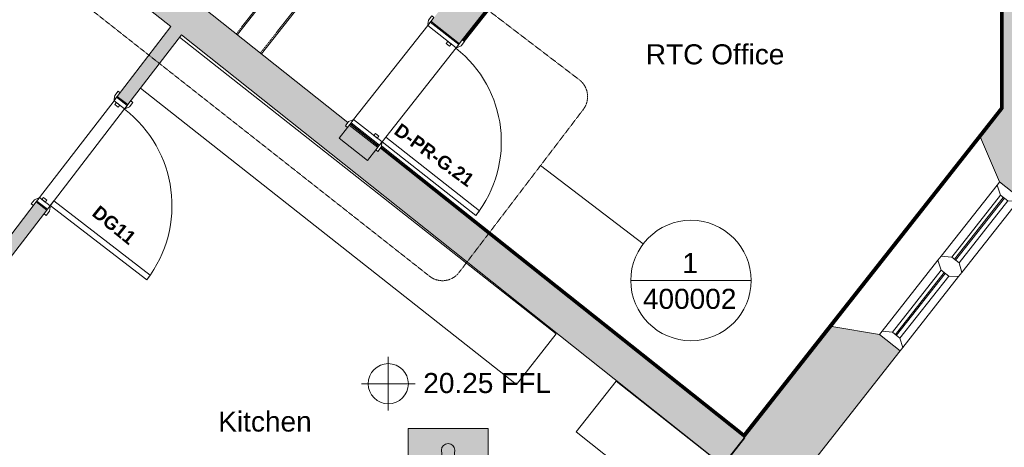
# Model space of a CAD drawing. Header units: millimetres. Extents: x -22631 to 93968, y -17976 to 24175.
# Tile 5 of 19: x -8731 to -1367, y -4815 to -1619. Entities that reach past the tile are written whole.
import ezdxf

# ---------------------------------------------------------------- set-up
doc = ezdxf.new("R2010")
doc.units = ezdxf.units.MM
doc.linetypes.add('Hidden2', pattern=[3, 2, -1])
doc.linetypes.add('Overhead', pattern=[4, 2.5, -1.5])
for name, color, linetype, lineweight in [('A-ANNO-SYMB', 150, 'Continuous', 9), ('A-AREA-IDEN', 2, 'Continuous', 9), ('A-DETL', 90, 'Continuous', 9), ('A-DOOR', 31, 'Continuous', 9), ('A-DOOR-FRAM', 31, 'Continuous', 18), ('A-DOOR-IDEN', 31, 'Continuous', 9), ('A-GENM', 13, 'Continuous', 9), ('A-GLAZ', 151, 'Continuous', 9), ('A-WALL', 113, 'Continuous', 9), ('A-WALL-PATT', 111, 'Continuous', 18), ('G-ANNO-TEXT', 231, 'Continuous', 9), ('I-WALL', 2, 'Continuous', 9), ('Q-CASE', 31, 'Continuous', 9), ('S-STRS', 31, 'Continuous', 9)]:
    doc.layers.add(name, color=color, linetype=linetype, lineweight=lineweight)
doc.styles.add('Arial', font='arial.ttf', dxfattribs={"height": 150})
doc.styles.add('Arial_B', font='arialbd.ttf', dxfattribs={"height": 100})

# ---------------------------------------------------------------- blocks, each defined once
blk = doc.blocks.new('DKA_Door_Int_Sgl_RS_6VP_1 - EX G07x 2110mm Sgl Swing 2-2891597-00_ Ground Intermediate Door Options - Dependent 1')
at = {"layer": 'A-DOOR', "lineweight": 18}
for p, q in [((411, 960), (411, 50)), ((455, 960), (411, 960)), ((455, 50), (455, 960)), ((411, 50), (455, 50))]:
    blk.add_line(p, q, dxfattribs=at)
at = {"layer": 'A-DOOR'}
for p, q in [((-492, 70), (-532, 70)), ((-532, 70), (-532, 50)), ((-497, 50), (-462, 50)), ((-466, 56), (-492, 70)), ((462, 50), (497, 50)), ((492, 70), (466, 56)), ((532, 70), (492, 70)), ((532, 50), (532, 70)), ((-532, -50), (-532, -70)), ((-532, -70), (-492, -70)), ((-462, -50), (-497, -50)), ((-492, -70), (-466, -56)), ((497, -50), (462, -50)), ((466, -56), (492, -70)), ((492, -70), (532, -70)), ((532, -70), (532, -50))]:
    blk.add_line(p, q, dxfattribs=at)
for centre, radius, start, end in [((455, 50), 910, 90, 180), ((-470, 49), 8.06, 7.12502, 60.25512), ((-470, 49), 8.06, 7.12502, 60.25512), ((470, 49), 8.06, 119.74488, 172.87498), ((470, 49), 8.06, 119.74488, 172.87498), ((-470, -49), 8.06, 299.74488, 352.87498), ((470, -49), 8.06, 187.12502, 240.25512)]:
    blk.add_arc(centre, radius, start, end, dxfattribs=at)
at = {"layer": 'A-DOOR-FRAM'}
for p, q in [((-457, 50), (-489, 50)), ((-489, 50), (-489, -50)), ((-457, -50), (-457, 50)), ((-438, 4), (-457, 4)), ((-457, 4), (-457, -28)), ((-438, -28), (-438, 4)), ((457, 4), (438, 4)), ((438, 4), (438, -28)), ((457, 50), (457, -50)), ((489, 50), (457, 50)), ((457, -28), (457, 4)), ((489, -50), (489, 50)), ((-489, -50), (-457, -50)), ((-457, -28), (-438, -28)), ((438, -28), (457, -28)), ((457, -50), (489, -50))]:
    blk.add_line(p, q, dxfattribs=at)
blk = doc.blocks.new('Worktop 2 - Worktop 2-2006432-00_ Ground Intermediate Door Options - Dependent 1')
at = {"layer": 'Q-CASE'}
for p, q in [((-4718.7, -3967.4), (-7534.7, -1750.4)), ((-7827.8, -2131.6), (-5016.5, -4345)), ((-5016.5, -4345), (-4718.7, -3967.4)), ((-4271.2, -4319.8), (-4570.1, -4699.5)), ((-3474, -4947.4), (-4271.2, -4319.8)), ((-9350.5, -4486.6), (-9527.2, -4711.1)), ((-6752.1, -6540.8), (-9350.5, -4486.6)), ((-9527.2, -4711.1), (-6069.6, -7469.5)), ((-4570.1, -4699.5), (-4252.3, -4949.8)), ((-4252.3, -4949.8), (-5885.3, -7024.1)), ((-4691.1, -5629.1), (-4650.4, -5577.4)), ((-4453.8, -5554), (-4346.4, -5638.7)), ((-4560.3, -5910.4), (-4667.7, -5825.7)), ((-4323, -5835.3), (-4363.7, -5887)), ((-6655.3, -6417.8), (-6752.1, -6540.8)), ((-5885.3, -7024.1), (-6655.3, -6417.8)), ((-5137.1, -6680.2), (-5152.3, -6719.2)), ((-5224, -6810.3), (-5258.4, -6834.2)), ((-6069.6, -7469.5), (-5970.8, -7345.7)), ((-5970.8, -7345.7), (-5969.6, -7346.7))]:
    blk.add_line(p, q, dxfattribs=at)
for centre, radius, start, end in [((-4540.4, -5664), 140, 51.78653, 141.78653), ((-4581.1, -5715.7), 140, 141.78653, 231.78653), ((-4433, -5748.7), 140, 29.66094, 51.78653), ((-4433, -5748.7), 140, 10.42521, 23.69069), ((-4433, -5748.7), 140, 321.78653, 356.92732), ((-4473.7, -5800.4), 140, 231.78653, 321.78653), ((-5177.8, -6772.9), 278, 126.69442, 141.78653), ((-5221.3, -6714.6), 205.3, 108.72046, 126.69442), ((-5238.3, -6664.4), 152.3, 84.25209, 108.72046), ((-5233.1, -6612.7), 100.3, 51.78653, 84.25209), ((-5233.1, -6612.7), 100.3, 19.32097, 51.78653), ((-5177.8, -6772.9), 278, 141.78653, 156.87864), ((-5282.2, -6629.9), 152.3, 354.8526, 19.32097), ((-5244.7, -6744.3), 205.3, 156.87864, 174.8526), ((-5334.9, -6625.1), 205.3, 344.44388, 354.8526), ((-5297.4, -6739.6), 152.3, 174.8526, 199.32097), ((-5401.8, -6596.6), 278, 309.74285, 321.78653), ((-5401.8, -6596.6), 278, 321.78653, 333.8302), ((-5346.5, -6756.8), 100.3, 199.32097, 231.78653), ((-5346.5, -6756.8), 100.3, 231.78653, 264.25209), ((-5358.3, -6654.9), 205.3, 288.72046, 299.12918), ((-5341.3, -6705), 152.3, 264.25209, 288.72046)]:
    blk.add_arc(centre, radius, start, end, dxfattribs=at)
blk = doc.blocks.new('DKA_Window_Double_Chamfered Reveal 1800 - DKA_Window_Double_Chamfered Reveal 1800-4791795-00_ Ground Intermediate Door Options - Dependent 1')
at = {"layer": 'A-GLAZ', "lineweight": 18}
for p, q in [((-695, 257.5), (-725, 257.5)), ((-652.1, 197.2), (-695, 257.5)), ((-20, 257.5), (-62.9, 197.2)), ((20, 257.5), (-20, 257.5)), ((62.9, 197.2), (20, 257.5)), ((695, 257.5), (652.1, 197.2)), ((725, 257.5), (695, 257.5)), ((-652.1, 127.2), (-652.1, 197.2)), ((-62.9, 164.3), (-652.1, 164.3)), ((-652.1, 164.3), (-652.1, 154.3)), ((-652.1, 154.3), (-62.9, 154.3)), ((-62.9, 197.2), (-62.9, 127.2)), ((-62.9, 154.3), (-62.9, 164.3)), ((62.9, 127.2), (62.9, 197.2)), ((652.1, 164.3), (62.9, 164.3)), ((62.9, 164.3), (62.9, 154.3)), ((62.9, 154.3), (652.1, 154.3)), ((652.1, 197.2), (652.1, 127.2)), ((652.1, 154.3), (652.1, 164.3)), ((-695, 61.2), (-652.1, 127.2)), ((-62.9, 127.2), (-20, 61.2)), ((20, 61.2), (62.9, 127.2)), ((652.1, 127.2), (695, 61.2)), ((-725, 61.2), (-695, 61.2)), ((-20, 61.2), (20, 61.2)), ((695, 61.2), (725, 61.2))]:
    blk.add_line(p, q, dxfattribs=at)
at = {"layer": 'A-GLAZ'}
for p, q in [((-20, 257.5), (-695, 257.5)), ((695, 257.5), (20, 257.5)), ((-62.9, 197.2), (-652.1, 197.2)), ((652.1, 197.2), (62.9, 197.2)), ((-652.1, 127.2), (-62.9, 127.2)), ((62.9, 127.2), (652.1, 127.2)), ((-20, 61.2), (-695, 61.2)), ((695, 61.2), (20, 61.2))]:
    blk.add_line(p, q, dxfattribs=at)
blk = doc.blocks.new('Kitchen counter - Kitchen counter-2772443-00_ Ground Intermediate Door Options - Dependent 1')
at = {"layer": 'Q-CASE'}
for p, q in [((-9900.4, -4694.8), (-9961, -4770.7)), ((-9654.5, -4890.9), (-9900.4, -4694.8)), ((-9961, -4770.7), (-8152.2, -6213.8)), ((-9517.3, -4719), (-9654.5, -4890.9)), ((-6077.8, -7463), (-9517.3, -4719)), ((-8152.2, -6213.8), (-8222.6, -6303.1)), ((-8222.6, -6303.1), (-6258.3, -7849.6)), ((-6278.2, -7714.2), (-6077.8, -7463)), ((-6199.6, -7776), (-6278.2, -7714.2)), ((-6258.3, -7849.6), (-6199.6, -7776))]:
    blk.add_line(p, q, dxfattribs=at)
blk = doc.blocks.new('Int - Sgl - DKA - 1VP - 975 x 2110mm Sgl Swing-6727261-00_ Ground Intermediate Door Options - Dependent 1')
at = {"layer": 'A-DOOR', "color": 210, "lineweight": 18}
for p, q in [((401.5, 1026), (401.5, 135)), ((445.5, 1026), (401.5, 1026)), ((445.5, 135), (445.5, 1026)), ((401.5, 135), (445.5, 135))]:
    blk.add_line(p, q, dxfattribs=at)
at = {"layer": 'A-DOOR', "color": 6}
for p, q in [((-482.5, 155), (-522.5, 155)), ((-522.5, 155), (-522.5, 135)), ((-456.5, 141), (-482.5, 155)), ((482.5, 155), (456.5, 141)), ((522.5, 155), (482.5, 155)), ((522.5, 135), (522.5, 155)), ((-522.5, 135), (-452.5, 135)), ((452.5, 135), (522.5, 135)), ((-522.5, -135), (-522.5, -155)), ((-452.5, -135), (-522.5, -135)), ((-482.5, -155), (-456.5, -141)), ((522.5, -135), (452.5, -135)), ((456.5, -141), (482.5, -155)), ((522.5, -155), (522.5, -135)), ((-522.5, -155), (-482.5, -155)), ((482.5, -155), (522.5, -155))]:
    blk.add_line(p, q, dxfattribs=at)
for centre, radius, start, end in [((445.5, 135), 891, 90, 180), ((-460.5, 134), 8.06, 7.12502, 60.25512), ((460.5, 134), 8.06, 119.74488, 172.87498), ((-460.5, -134), 8.06, 299.74488, 352.87498), ((460.5, -134), 8.06, 187.12502, 240.25512)]:
    blk.add_arc(centre, radius, start, end, dxfattribs=at)
at = {"layer": 'A-DOOR-FRAM', "color": 210}
for p, q in [((-447.5, 135), (-479.5, 135)), ((-479.5, 135), (-479.5, -135)), ((-447.5, -135), (-447.5, 135)), ((-428.5, 89), (-447.5, 89)), ((-447.5, 89), (-447.5, 57)), ((-428.5, 57), (-428.5, 89)), ((447.5, 89), (428.5, 89)), ((428.5, 89), (428.5, 57)), ((447.5, 135), (447.5, -135)), ((479.5, 135), (447.5, 135)), ((447.5, 57), (447.5, 89)), ((479.5, -135), (479.5, 135)), ((-447.5, 57), (-428.5, 57)), ((428.5, 57), (447.5, 57)), ((-479.5, -135), (-447.5, -135)), ((447.5, -135), (479.5, -135))]:
    blk.add_line(p, q, dxfattribs=at)
blk = doc.blocks.new('DKA - 3D Risk Register Symbol - DKA - 3D Risk Register Symbol-1302220-00_ Ground Intermediate Door Options - Dependent 1')
at = {"layer": 'A-GENM'}
h = blk.add_hatch(color=256, dxfattribs=at)
h.paths.add_polyline_path([(-105.5, -300), (300, -300), (300, 300), (-300, 300), (-300, -300)])
h.paths.add_polyline_path([(0, -210), (-6.5, -209.1), (-12.5, -206.7), (-17.7, -202.7), (-21.7, -197.5), (-24.1, -191.5), (-25, -185), (-24.1, -178.5), (-21.7, -172.5), (-16, -166), (-12.5, -163.3), (-6.5, -160.9), (0, -160), (6.5, -160.9), (12.5, -163.3), (17.7, -167.3), (21.7, -172.5), (24.1, -178.5), (25, -185), (24.1, -191.5), (21.7, -197.5), (17.7, -202.7), (12.5, -206.7), (6.5, -209.1), (3.5, -209.5)])
h.paths.add_polyline_path([(0.1, -136.3), (-6.4, -135.4), (-12.4, -132.9), (-17.6, -128.9), (-21.6, -123.8), (-24.1, -117.7), (-25, -111.2), (-50.1, 138.3), (-48.4, 151.3), (-43.4, 163.4), (-35.5, 173.7), (-25.1, 181.7), (-13, 186.7), (-0.1, 188.4), (12.9, 186.7), (24.9, 181.7), (35.3, 173.7), (43.2, 163.4), (48.2, 151.3), (49.9, 138.3), (24.3, -117.7), (21.8, -123.8), (17.8, -128.9), (12.6, -132.9), (6.6, -135.4), (3.5, -135.8)])
h = blk.add_hatch(color=256, dxfattribs=at)
h.paths.add_polyline_path([(0, -210), (6.5, -209.1), (12.5, -206.7), (17.7, -202.7), (21.7, -197.5), (24.1, -191.5), (25, -185), (24.1, -178.5), (21.7, -172.5), (16, -166), (12.5, -163.3), (6.5, -160.9), (0, -160), (-6.5, -160.9), (-12.5, -163.3), (-17.7, -167.3), (-21.7, -172.5), (-24.1, -178.5), (-25, -185), (-24.1, -191.5), (-21.7, -197.5), (-17.7, -202.7), (-12.5, -206.7), (-6.5, -209.1)])
h.paths.add_polyline_path([(0.1, -136.3), (6.6, -135.4), (12.6, -132.9), (17.8, -128.9), (21.8, -123.8), (24.3, -117.7), (25.1, -111.2), (49.9, 138.3), (48.2, 151.3), (43.2, 163.4), (35.3, 173.7), (24.9, 181.7), (12.9, 186.7), (-0.1, 188.4), (-13, 186.7), (-25.1, 181.7), (-35.5, 173.7), (-43.4, 163.4), (-48.4, 151.3), (-50.1, 138.3), (-24.1, -117.7), (-21.6, -123.8), (-17.6, -128.9), (-12.4, -132.9), (-6.4, -135.4)])
for p, q in [((300, 300), (-300, 300)), ((-300, 300), (-300, -300)), ((300, -300), (300, 300)), ((-50.1, 138.3), (-25, -111.2)), ((-25, -111.2), (-50.1, 138.3)), ((25.1, -111.2), (49.9, 138.3)), ((49.9, 138.3), (25.1, -111.2)), ((-0.3, -1.3), (-0.6, 0.9)), ((0.5, 0.9), (0.2, -1.3)), ((-300, -300), (300, -300))]:
    blk.add_line(p, q, dxfattribs=at)
for centre, radius, start, end in [((-0.1, 138.3), 50, 360, 180), ((-0.1, 138.3), 50, 0, 180), ((-0.1, 0.9), 0.516, 0, 180), ((-0.1, -1.3), 0.283, 186.2238, 353.7762), ((0.1, -111.2), 25, 180, 360), ((0.1, -111.2), 25, 180, 0), ((0, -185), 25, 0, 180), ((0, -185), 25, 0, 180), ((0, -185), 25, 180, 360), ((0, -185), 25, 180, 360)]:
    blk.add_arc(centre, radius, start, end, dxfattribs=at)
blk = doc.blocks.new('Basic Wall _ Int - Existing Skirting - ___-4251300-00_ Ground Intermediate Door Options - Dependent 1')
at = {"layer": 'I-WALL'}
for p, q in [((-8541.2, -922.3), (-10025.5, -2804.4)), ((-8539.4, -923.8), (-10023.7, -2805.9)), ((-8534.4, -927.7), (-10018.7, -2809.8)), ((-10018.1, -2810.3), (-8533.8, -928.2)), ((-8530.2, -931), (-10014.6, -2813.1)), ((-8527.1, -933.5), (-10011.4, -2815.5)), ((-8541.2, -922.3), (-8539.4, -923.8)), ((-8534.4, -927.7), (-8539.4, -923.8)), ((-8534.4, -927.7), (-8533.8, -928.2)), ((-8533.8, -928.2), (-8530.2, -931)), ((-8530.2, -931), (-8527.1, -933.5))]:
    blk.add_line(p, q, dxfattribs=at)
blk = doc.blocks.new('Basic Wall _ Int - Existing Skirting - ___-4400588-00_ Ground Intermediate Door Options - Dependent 1')
at = {"layer": 'I-WALL'}
for p, q in [((-4051, -31.7), (-5420.3, -1771)), ((-4047.8, -34.1), (-5417.2, -1773.5)), ((-4046.1, -39.3), (-5413.6, -1776.3)), ((-4045.7, -40), (-5413, -1776.7)), ((-5408.1, -1780.7), (-4040.7, -43.9)), ((-4040.6, -47.6), (-5406.2, -1782.1)), ((-4051, -31.7), (-4047.8, -34.1))]:
    blk.add_line(p, q, dxfattribs=at)
blk = doc.blocks.new('Basic Wall _ Int - Existing Skirting - ___-4400813-00_ Ground Intermediate Door Options - Dependent 1')
at = {"layer": 'I-WALL'}
for p, q in [((-1395.4, -2276.6), (-1395.4, -1136.2)), ((-1393.1, -1133.5), (-1393.1, -2279.4)), ((-1386.7, -2279.6), (-1386.7, -1132)), ((-1386, -2279.8), (-1386, -1131.6)), ((-1381.4, -1126), (-1377.4, -1126)), ((-1381.4, -2287.1), (-1381.4, -1126)), ((-1377.4, -2284.4), (-1377.4, -1126)), ((-1379.5, -2287.1), (-1381.4, -2287.1))]:
    blk.add_line(p, q, dxfattribs=at)
blk = doc.blocks.new('Basic Wall _ Int - Existing Skirting - ___-4400875-00_ Ground Intermediate Door Options - Dependent 1')
at = {"layer": 'I-WALL'}
for p, q in [((-3315.5, -4738), (-1379.5, -2278.9)), ((-1391.8, -2275.8), (-3314.8, -4718.3)), ((-3314.4, -4714), (-1395.4, -2276.6)), ((-3313, -4726.2), (-1386.7, -2279.6)), ((-3312.9, -4727.3), (-1386, -2279.8)), ((-3312.4, -4740.5), (-1376.3, -2281.4)), ((-1379.5, -2278.9), (-1376.3, -2281.4)), ((-3326.5, -4729.4), (-3325.6, -4728.1)), ((-3324.7, -4730.8), (-3326.5, -4729.4)), ((-3323.7, -4729.6), (-3324.7, -4730.8)), ((-3324.7, -4730.8), (-3319.7, -4734.7)), ((-3319.7, -4734.7), (-3318.7, -4733.5)), ((-3319.1, -4735.2), (-3319.7, -4734.7)), ((-3319.1, -4735.2), (-3318.2, -4734)), ((-3315.5, -4738), (-3319.1, -4735.2)), ((-3312.4, -4740.5), (-3315.5, -4738))]:
    blk.add_line(p, q, dxfattribs=at)
blk = doc.blocks.new('Basic Wall _ Int - Existing Skirting - ___-4400958-00_ Ground Intermediate Door Options - Dependent 1')
at = {"layer": 'I-WALL'}
for p, q in [((-6029.4, -2575.3), (-3311, -4734.6)), ((-6027, -2571.3), (-3312.9, -4727.3)), ((-6026.8, -2570.6), (-3313, -4726.2)), ((-6023.7, -2564.9), (-6026.4, -2568.2)), ((-6023.7, -2564.9), (-6022.3, -2563)), ((-3313.1, -4718.1), (-6023.7, -2564.9)), ((-6022.3, -2563), (-3314.4, -4714)), ((-6031.8, -2578.4), (-3313.5, -4737.7)), ((-3311, -4734.6), (-3313.5, -4737.7))]:
    blk.add_line(p, q, dxfattribs=at)
blk = doc.blocks.new('Floor Plan - 9mm - Circle-3441286-00_ Ground Intermediate Door Options - Dependent 1')
at = {"layer": 'A-ANNO-SYMB'}
blk.add_line((-9, 0), (9, 0), dxfattribs=at)
for start, end in [(360, 180), (180, 360)]:
    blk.add_arc((0, 0), 9, start, end, dxfattribs=at)

msp = doc.modelspace()

# ---------------------------------------------------------------- hatches: boundary and pattern name
at = {"layer": 'A-WALL-PATT', "lineweight": 9}
h = msp.add_hatch(color=8, dxfattribs=at)
h.paths.add_polyline_path([(-3470.5, -4950.1), (-3307.6, -4745), (-6033.1, -2580), (-6051.8, -2603.8), (-6067.6, -2591.4), (-6053.6, -2573.7), (-6265.8, -2406.7), (-6279.7, -2424.4), (-6295.4, -2412), (-6275.8, -2387.2), (-7911.9, -1087.6), (-7918, -1095.2), (-7996.3, -1033), (-7990.2, -1025.4), (-8400.3, -699.6), (-8563.3, -904.7), (-3748.7, -4729.1)])
h.paths.add_polyline_path([(-9795.8, 74.3), (-9661.3, 243.6), (-9681.3, 317.9), (-9687.3, 322.7), (-9850.3, 117.6)])
h = msp.add_hatch(color=8, dxfattribs=at)
h.paths.add_polyline_path([(-6129.4, -2670), (-6053.6, -2573.7), (-6265.8, -2406.7), (-6341.6, -2503), (-6253.1, -2572.6)])
h.paths.add_polyline_path([(-5442.8, -1797.9), (-3773.1, 322.9), (-4208.2, 206.8), (-5654.9, -1630.8), (-5447.7, -1794)])
for points in [[(-1375.4, -2527.3), (-913.2, -2527.3), (-893, -2501.6), (-886, -2527.3), (-865.4, -2527.3), (-865.4, -1535.3), (-1375.4, -1126.6), (-1375.4, -2423.3)], [(-6053.6, -2573.7), (-6045.9, -2563.9), (-6258, -2396.9), (-6265.8, -2406.7), (-6055.3, -2572.4)], [(-6053.6, -2573.7), (-6048.7, -2567.5), (-6260.2, -2399.6), (-6265.8, -2406.7), (-6055.3, -2572.4)]]:
    msp.add_hatch(color=8, dxfattribs=at).paths.add_polyline_path(points)
h = msp.add_hatch(color=8, dxfattribs=at)
h.paths.add_polyline_path([(-8853, -3464.5), (-8527.6, -3041.5), (-8606.9, -2980.5), (-8930.3, -3401.1), (-8891.7, -3432.8)])
h.paths.add_polyline_path([(-7921.6, -2253.5), (-7521, -1732.6), (-7599.3, -1670.4), (-8000.9, -2192.6), (-7961.3, -2223.1)])
h = msp.add_hatch(color=8, dxfattribs=at)
h.paths.add_polyline_path([(-3144, -5360.8), (-2145.6, -4092.6), (-2299.8, -3971.2), (-2657.8, -3910.7), (-3548.7, -5042.2), (-3346.4, -5201.5)])
h.paths.add_polyline_path([(-1248.6, -2953.3), (-913.2, -2527.3), (-1375.4, -2527.3), (-1375.4, -2281.9), (-1545.6, -2498), (-1402.8, -2831.8)])

# ---------------------------------------------------------------- linework, layer by layer
at = {"layer": 'A-ANNO-SYMB', "linetype": 'Hidden2'}
for p, q in [((-4546.1, -2067.5), (-7309, 39.8)), ((-8462.7, -1334.2), (-5666.1, -3535.9)), ((-5445.1, -3507.9), (-4516.1, -2290))]:
    msp.add_line(p, q, dxfattribs=at)
at = {"layer": 'A-ANNO-SYMB'}
msp.add_line((-4836.2, -2709.6), (-4068.6, -3295.1), dxfattribs=at)
at = {"layer": 'A-ANNO-SYMB', "linetype": 'Hidden2'}
for centre, radius, start, end in [((-4642.4, -2193.7), 158.7, 322.66624, 52.66624), ((-5569.3, -3413.6), 156, 231.66362, 322.78915)]:
    msp.add_arc(centre, radius, start, end, dxfattribs=at)
at = {"layer": 'A-DETL'}
for p, q in [((-5974.3, -4139.6), (-5974.3, -4539.6)), ((-5774.3, -4339.6), (-6174.3, -4339.6))]:
    msp.add_line(p, q, dxfattribs=at)
msp.add_circle((-5974.3, -4339.6), 150, dxfattribs=at)
at = {"layer": 'A-WALL', "color": 7, "lineweight": 18}
for p, q in [((-5421.1, -1770.4), (-4051.6, -30.9)), ((-6275.8, -2387.2), (-8400.3, -699.6)), ((-8330.5, -1089.6), (-7599.3, -1670.4)), ((-1375.4, -1126.6), (-1375.4, -2281.9)), ((-7599.3, -1670.4), (-8000.9, -2192.6)), ((-5654.9, -1630.8), (-5442.8, -1797.9)), ((-7921.6, -2253.5), (-7521, -1732.6)), ((-7521, -1732.6), (-3470.5, -4950.1)), ((-8000.9, -2192.6), (-7921.6, -2253.5)), ((-1375.4, -2281.9), (-1545.6, -2498)), ((-6279.7, -2424.4), (-6341.6, -2503)), ((-6053.6, -2573.7), (-6265.8, -2406.7)), ((-6048.7, -2567.5), (-6260.2, -2399.6)), ((-6045.9, -2563.9), (-6258, -2396.9)), ((-6341.6, -2503), (-6129.4, -2670)), ((-1545.6, -2498), (-1402.8, -2831.8)), ((-6129.4, -2670), (-6067.6, -2591.4)), ((-3307.6, -4745), (-6033.1, -2580)), ((-1402.8, -2831.8), (-1248.6, -2953.3)), ((-8606.9, -2980.5), (-8930.3, -3401.1)), ((-8527.6, -3041.5), (-8606.9, -2980.5)), ((-8913.9, -3543.8), (-8527.6, -3041.5)), ((-2657.8, -3910.7), (-3533.2, -5022.6)), ((-2299.8, -3971.2), (-2657.8, -3910.7)), ((-2145.6, -4092.6), (-2299.8, -3971.2)), ((-3144, -5360.8), (-2145.6, -4092.6)), ((-3470.5, -4950.1), (-3307.6, -4745))]:
    msp.add_line(p, q, dxfattribs=at)
at = {"layer": 'I-WALL'}
for p, q in [((-1376.4, -1128.7), (-1376.4, -2281.3)), ((-6233.3, -2365.5), (-5679.7, -1662.3)), ((-5467.5, -1829.3), (-6021.2, -2532.5)), ((-8582.5, -2948.8), (-8025.3, -2224.3)), ((-1376.4, -2281.5), (-1376.4, -2283.2)), ((-1375.6, -2282), (-1376.3, -2281.4)), ((-7946, -2285.2), (-8503.2, -3009.8)), ((-2657.8, -3910.7), (-1545.6, -2498)), ((-3326.2, -4728.9), (-6032.5, -2579.2)), ((-3311.6, -4741.1), (-3312.4, -4740.5))]:
    msp.add_line(p, q, dxfattribs=at)
at = {"layer": 'S-STRS', "linetype": 'Overhead'}
for p, q in [((-7110.4, -1724.3), (-6520.2, -974.7)), ((-6930.3, -1867.3), (-6338.2, -1115.3))]:
    msp.add_line(p, q, dxfattribs=at)
at = {"layer": 'S-STRS'}
for p, q in [((-7102.5, -1730.5), (-6512.4, -980.9)), ((-6922.4, -1873.5), (-6350.2, -1146.7)), ((-6233.3, -2365.5), (-5679.7, -1662.3))]:
    msp.add_line(p, q, dxfattribs=at)

# ---------------------------------------------------------------- block references
at = {"layer": 'A-ANNO-SYMB', "xscale": 49.99999999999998, "yscale": 49.99999999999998, "zscale": 49.99999999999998}
msp.add_blockref('Floor Plan - 9mm - Circle-3441286-00_ Ground Intermediate Door Options - Dependent 1', (-3710.8, -3568), dxfattribs=at)
at = {"layer": 'A-DOOR', "color": 6, "rotation": 231.786528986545}
msp.add_blockref('Int - Sgl - DKA - 1VP - 975 x 2110mm Sgl Swing-6727261-00_ Ground Intermediate Door Options - Dependent 1', (-5850.4, -2097.4), dxfattribs=at)
at = {"layer": 'A-DOOR', "rotation": 232.436581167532}
msp.add_blockref('DKA_Door_Int_Sgl_RS_6VP_1 - EX G07x 2110mm Sgl Swing 2-2891597-00_ Ground Intermediate Door Options - Dependent 1', (-8264.3, -2617), dxfattribs=at)
at = {"layer": 'A-GENM'}
msp.add_blockref('DKA - 3D Risk Register Symbol - DKA - 3D Risk Register Symbol-1302220-00_ Ground Intermediate Door Options - Dependent 1', (-5526.8, -4974.8), dxfattribs=at)
at = {"layer": 'A-GLAZ', "rotation": 231.786528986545}
msp.add_blockref('DKA_Window_Double_Chamfered Reveal 1800 - DKA_Window_Double_Chamfered Reveal 1800-4791795-00_ Ground Intermediate Door Options - Dependent 1', (-1899.4, -3363.7), dxfattribs=at)
at = {"layer": 'I-WALL'}
for name in ['Basic Wall _ Int - Existing Skirting - ___-4400588-00_ Ground Intermediate Door Options - Dependent 1', 'Basic Wall _ Int - Existing Skirting - ___-4251300-00_ Ground Intermediate Door Options - Dependent 1', 'Basic Wall _ Int - Existing Skirting - ___-4400813-00_ Ground Intermediate Door Options - Dependent 1', 'Basic Wall _ Int - Existing Skirting - ___-4400875-00_ Ground Intermediate Door Options - Dependent 1', 'Basic Wall _ Int - Existing Skirting - ___-4400958-00_ Ground Intermediate Door Options - Dependent 1']:
    msp.add_blockref(name, (0, 0), dxfattribs=at)
at = {"layer": 'Q-CASE'}
for name in ['Worktop 2 - Worktop 2-2006432-00_ Ground Intermediate Door Options - Dependent 1', 'Kitchen counter - Kitchen counter-2772443-00_ Ground Intermediate Door Options - Dependent 1']:
    msp.add_blockref(name, (0, 0), dxfattribs=at)

# ---------------------------------------------------------------- texts
at = {"layer": 'A-ANNO-SYMB', "char_height": 150, "attachment_point": 1, "style": 'Arial'}
for s, insert, width in [('1', (-3775.2, -3362.7), 144.304), ('400002', (-4070.2, -3630.2), 865.822)]:
    msp.add_mtext(s, dxfattribs=dict(at, insert=insert, width=width))
at = {"layer": 'A-AREA-IDEN', "char_height": 150, "attachment_point": 1, "style": 'Arial'}
for s, insert, width in [('RTC Office', (-4048.2, -1802.5), 1274.683), ('Kitchen', (-7245.9, -4547.3), 861.814)]:
    msp.add_mtext(s, dxfattribs=dict(at, insert=insert, width=width))
at = {"layer": 'A-DOOR-IDEN', "char_height": 100, "attachment_point": 1, "style": 'Arial_B'}
for s, insert, width, rotation in [('D-PR-G.21', (-5880.5, -2386.4), 849.789, 324), ('DG11', (-8134.9, -2999.6), 448.945, 321)]:
    msp.add_mtext(s, dxfattribs=dict(at, insert=insert, width=width, rotation=rotation))
at = {"layer": 'G-ANNO-TEXT', "color": 7, "lineweight": 18, "insert": (-5712.6, -4259.3), "char_height": 150, "width": 1178.481, "attachment_point": 1, "style": 'Arial'}
msp.add_mtext('20.25 FFL', dxfattribs=at)

doc.saveas('drawing.dxf')
